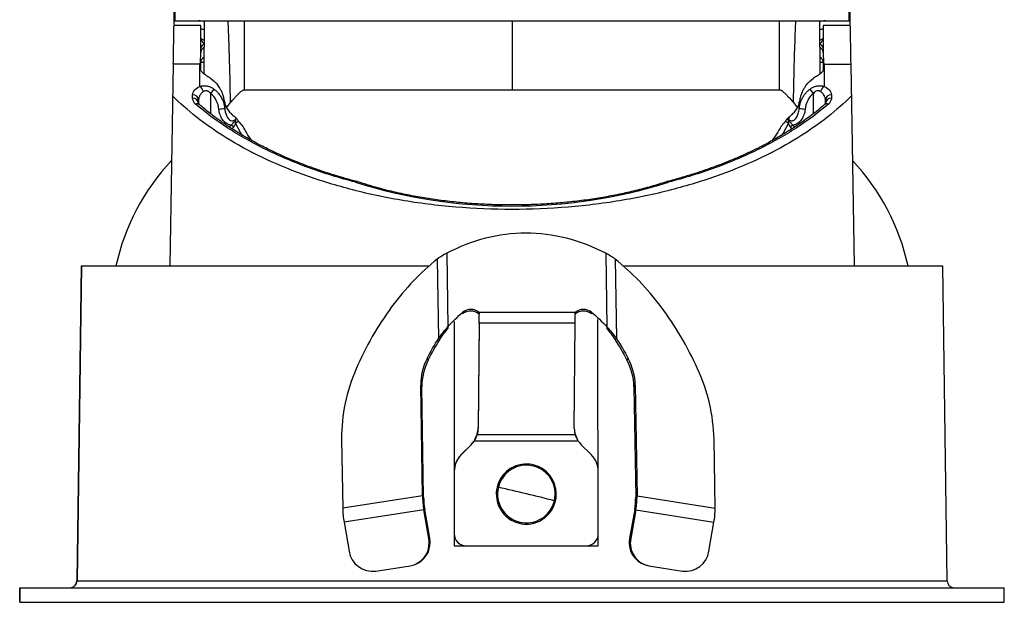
# Paper-space layout '_Izquierda' of a CAD drawing. Header units: millimetres. Extents: x -41 to 41, y -37.2 to 55.1.
# Tile 1 of 2: x -41 to 41, y -37.2 to 11.3. Entities that reach past the tile are written whole.
import ezdxf

# ---------------------------------------------------------------- set-up
doc = ezdxf.new("R2010")
doc.units = ezdxf.units.MM

psp = doc.layouts.new('_Izquierda')

# ---------------------------------------------------------------- linework, layer by layer
at = {"color": 7, "linetype": 'Continuous', "lineweight": 25}
for p, q in [((-28.149, 11.206), (-27.397, 54.314)), ((27.397, 54.314), (28.149, 11.206)), ((-25.905, 10.806), (-28.152, 10.806)), ((-28.079, 11.206), (28.079, 11.206)), ((-25.626, 11.206), (-25.665, 6.788)), ((-22.283, 5.467), (-22.283, 11.206)), ((0, 11.206), (0, 5.467)), ((22.283, 5.467), (22.283, 11.206)), ((25.665, 6.788), (25.626, 11.206)), ((28.152, 10.806), (25.905, 10.806)), ((-28.207, 7.604), (-28.499, -9.161)), ((-26.002, 7.604), (-28.207, 7.604)), ((-26.002, 5.734), (-26.002, 7.604)), ((-25.931, 7.721), (-25.936, 7.214)), ((25.936, 7.214), (25.931, 7.721)), ((26.002, 7.604), (26.002, 5.734)), ((26.002, 7.604), (28.207, 7.604)), ((28.207, 7.604), (28.499, -9.161)), ((-26.6, 4.748), (-26.6, 5.038)), ((-24.818, 5.51), (-25.1, 5.157)), ((-25.1, 5.157), (-25.1, 3.468)), ((-22.283, 5.467), (22.283, 5.467)), ((25.1, 5.157), (24.818, 5.51)), ((25.1, 3.473), (25.1, 5.157)), ((26.6, 5.038), (26.6, 4.748)), ((-28.254, 4.906), (-28.265, 4.906)), ((-26.024, 4.22), (-26.108, 4.394)), ((-26.1, 4.605), (-26.1, 4.315)), ((-23.765, 3.964), (-23.44, 4.388)), ((23.44, 4.388), (23.765, 3.964)), ((26.108, 4.394), (26.024, 4.22)), ((26.1, 4.315), (26.1, 4.605)), ((28.265, 4.906), (28.254, 4.906)), ((-28.281, 3.347), (-28.297, 3.347)), ((28.302, 3.338), (28.281, 3.338)), ((-28.29, 2.848), (-28.315, 2.848)), ((-28.29, 2.865), (-28.308, 2.865)), ((-28.285, 3.146), (-28.306, 3.146)), ((-28.297, 2.526), (-28.295, 2.526)), ((-23.516, 2.34), (-23.4, 2.517)), ((23.071, 3.186), (23.03, 3.002)), ((23.4, 2.517), (23.514, 2.343)), ((28.311, 3.09), (28.286, 3.09)), ((28.31, 2.905), (28.289, 2.905)), ((28.307, 2.863), (28.29, 2.863)), ((-23.181, 2.374), (-23.296, 2.199)), ((23.296, 2.199), (23.181, 2.374)), ((28.325, 1.8), (28.308, 1.8)), ((-28.326, 0.885), (-28.324, 0.885)), ((-28.321, 1.178), (-28.319, 1.178)), ((-28.318, 1.366), (-28.316, 1.366)), ((28.316, 1.37), (28.318, 1.37)), ((28.32, 1.128), (28.322, 1.128)), ((-5.439, -8.152), (-5.341, -14.266)), ((7.804, -8.152), (7.901, -14.266)), ((-6.222, -8.634), (-6.117, -15.229)), ((8.592, -8.634), (8.698, -15.229)), ((-35.876, -9.194), (-36.242, -35.403)), ((-35.856, -9.194), (-36.222, -35.403)), ((-35.876, -9.194), (-6.867, -9.194)), ((9.23, -9.194), (35.876, -9.194)), ((36.242, -35.403), (35.876, -9.194)), ((-4.114, -13.191), (-4.105, -13.061)), ((-2.737, -13.074), (-2.746, -13.205)), ((5.259, -13.074), (-2.737, -13.074)), ((6.626, -13.061), (6.617, -13.191)), ((-2.744, -13.885), (-2.817, -22.65)), ((-2.734, -13.959), (-2.744, -13.885)), ((-5.341, -14.266), (-5.35, -14.397)), ((-2.734, -13.959), (-2.807, -22.724)), ((5.262, -13.959), (-2.734, -13.959)), ((5.188, -22.724), (5.262, -13.959)), ((7.857, -14.361), (7.892, -14.397)), ((7.901, -14.266), (7.892, -14.397)), ((-6.117, -15.229), (-6.023, -15.352)), ((8.698, -15.229), (8.587, -15.352)), ((-7.071, -16.909), (-6.976, -17.032)), ((9.568, -17.032), (9.679, -16.909)), ((-7.454, -28.33), (-7.601, -19.127)), ((-7.507, -19.25), (-7.601, -19.127)), ((-7.36, -28.453), (-7.507, -19.25)), ((10.265, -19.127), (10.154, -19.25)), ((10.154, -19.25), (10.301, -28.453)), ((10.265, -19.127), (10.412, -28.33)), ((-2.817, -22.65), (-2.807, -22.724)), ((-14.192, -23.617), (-14.1, -29.372)), ((-3.16, -23.777), (-3.15, -23.772)), ((5.518, -23.772), (-3.15, -23.772)), ((-2.897, -23.18), (-2.888, -23.254)), ((5.26, -23.254), (-2.888, -23.254)), ((5.26, -23.254), (5.251, -23.18)), ((5.419, -23.571), (5.251, -23.18)), ((5.438, -23.611), (5.419, -23.569)), ((16.915, -29.372), (16.823, -23.617)), ((-3.409, -24.081), (-4.236, -24.909)), ((-3.399, -24.077), (-4.227, -24.905)), ((-3.399, -24.077), (-3.409, -24.081)), ((6.596, -24.905), (5.768, -24.077)), ((-4.236, -24.909), (-4.227, -24.905)), ((0.218, -25.885), (0.212, -25.888)), ((-4.811, -26.319), (-4.821, -26.323)), ((-4.821, -26.323), (-4.819, -30.235)), ((-4.811, -26.319), (-4.809, -31.49)), ((7.185, -31.49), (7.182, -26.319)), ((-7.454, -28.33), (-14.1, -29.372)), ((-7.36, -28.453), (-7.454, -28.33)), ((10.301, -28.453), (10.412, -28.33)), ((10.412, -28.33), (16.915, -29.372)), ((-7.341, -29.492), (-13.987, -30.534)), ((-7.262, -29.463), (-7.341, -29.492)), ((-6.928, -31.89), (-7.341, -29.492)), ((-6.849, -31.861), (-7.262, -29.463)), ((10.217, -29.463), (9.796, -31.861)), ((10.315, -29.492), (9.895, -31.89)), ((10.217, -29.463), (10.315, -29.492)), ((10.315, -29.492), (16.818, -30.534)), ((-4.819, -30.233), (-4.821, -32.494)), ((-13.987, -30.534), (-13.574, -32.932)), ((0.607, -30.622), (0.613, -30.619)), ((2.16, -30.493), (2.166, -30.49)), ((16.398, -32.932), (16.818, -30.534)), ((-6.928, -31.89), (-6.849, -31.861)), ((-4.819, -31.494), (-4.809, -31.49)), ((7.178, -32.494), (7.176, -31.535)), ((9.796, -31.861), (9.895, -31.89)), ((-6.82, -32.151), (-6.899, -32.179)), ((-4.821, -32.494), (7.178, -32.494)), ((-3.809, -32.49), (-3.819, -32.494)), ((-3.809, -32.49), (6.186, -32.49)), ((6.176, -32.494), (6.186, -32.49)), ((6.565, -32.415), (6.575, -32.411)), ((-11.336, -34.603), (-8.488, -34.156)), ((-8.145, -34.068), (-8.066, -34.039)), ((11.092, -34.078), (11.19, -34.107)), ((11.408, -34.156), (14.195, -34.603)), ((-41, -35.994), (-41, -37.194)), ((-41, -35.994), (41, -35.994)), ((-40.978, -37.194), (-40.978, -35.994)), ((-36.242, -35.403), (36.242, -35.403)), ((41, -37.194), (41, -35.994)), ((-41, -37.194), (41, -37.194))]:
    psp.add_line(p, q, dxfattribs=at)
at = {"color": 7, "linetype": 'Continuous', "lineweight": 25, "flags": 128}
for points in [[(-27.325, 54.314), (-27.581, 39.657), (-27.747, 30.174), (-27.913, 20.69), (-28.079, 11.206)], [(28.079, 11.206), (27.823, 25.863), (27.657, 35.347), (27.491, 44.831), (27.325, 54.314)], [(-22.42, 1.622), (-22.602, 1.907), (-23.016, 2.682)], [(23.016, 2.682), (22.602, 1.907), (22.425, 1.628)], [(-4.808, -13.834), (-4.814, -22.242), (-4.817, -26.186)], [(7.168, -26.247), (7.156, -19.446), (7.147, -13.662)]]:
    psp.add_lwpolyline(points, dxfattribs=at)
at = {"color": 7, "linetype": 'Continuous', "lineweight": 25}
for centre, radius, start, end in [((-25.56, 8.886), 0.364, 103.26744, 172.87561), ((25.56, 8.886), 0.364, 7.12439, 76.73256), ((-25.436, 8.531), 0.489, 115.45437, 179.1991), ((25.436, 8.531), 0.489, 0.8009, 64.54563), ((-25.461, 7.717), 0.47, 114.03297, 178.63441), ((-25.73, 4.353), 3.381, 88.75133, 93.41119), ((25.461, 7.717), 0.47, 1.36559, 65.96703), ((25.73, 4.353), 3.381, 86.58881, 91.24867), ((-26.569, 4.569), 0.47, 4.40195, 93.81126), ((-26.412, 5.127), 0.733, 14.02025, 55.94406), ((26.412, 5.127), 0.733, 124.05594, 165.97975), ((26.569, 4.569), 0.47, 86.18874, 175.59805), ((-26.569, 4.279), 0.47, 4.40195, 93.81126), ((-26.236, 3.95), 0.343, 51.8108, 109.39523), ((26.236, 3.951), 0.343, 70.6017, 128.25642), ((26.569, 4.279), 0.47, 86.18874, 175.59805), ((-22.769, -12.334), 16.243, 94.04321, 95.803), ((22.769, -12.334), 16.243, 84.197, 85.95679), ((-10.395, 22.125), 23.528, 236.44474, 237.08145), ((-22.76, 2.448), 0.347, 86.4701, 137.58151), ((22.76, 2.448), 0.347, 42.41849, 93.5299), ((22.827, 2.589), 0.422, 64.19623, 81.10143), ((22.844, 2.672), 0.379, 60.67788, 78.28931), ((10.395, 22.125), 23.528, 302.91855, 303.55526), ((-15, -13.094), 18.4, 136.50274, 167.76173), ((15, -13.094), 18.4, 12.23703, 43.49849), ((-12.916, -2.324), 0.14, 83.46442, 141.1902), ((-12.909, -2.356), 0.166, 75.50831, 134.07674), ((0, 39.5), 43.721, 252.66797, 287.33203), ((-13.025, -2.669), 0.5, 71.68988, 75.41598), ((13.025, -2.669), 0.5, 104.58402, 108.31012), ((12.909, -2.356), 0.166, 45.93085, 104.41865), ((12.92, -2.315), 0.131, 36.80903, 98.53319), ((-3.438, -14.031), 1.078, 50.04042, 128.83029), ((-3.429, -13.9), 1.078, 50.04042, 128.83029), ((-40.143, -13.642), 37.41, 359.51459, 0.86961), ((5.942, -14.03), 1.077, 51.14743, 129.98222), ((5.951, -13.9), 1.077, 51.14743, 129.98222), ((-32.147, -13.642), 37.41, 359.51459, 0.86961), ((-31.519, -13.642), 28.777, 359.51459, 0.86961), ((-2.835, -19.095), 4.767, 152.70247, 180.38428), ((-2.74, -19.218), 4.767, 152.70247, 180.38428), ((5.178, -19.379), 4.978, 1.48922, 28.13797), ((5.289, -19.257), 4.978, 1.48922, 28.13797), ((-0.087, -23.493), 14.105, 156.08551, 180.5038), ((2.116, -23.967), 14.712, 1.36423, 24.89149), ((-4.708, -22.634), 1.891, 343.20181, 359.50439), ((-4.699, -22.707), 1.891, 343.20181, 359.50439), ((7.067, -22.739), 1.878, 179.51969, 195.89873), ((7.057, -22.666), 1.879, 187.43288, 195.89807), ((-4.822, -22.669), 1.998, 315.02632, 326.32448), ((-4.813, -22.664), 1.998, 315.02632, 326.32448), ((7.183, -22.662), 2.001, 213.7122, 225.00018), ((-2.822, -26.322), 1.999, 135.03141, 180.03181), ((-2.812, -26.318), 1.999, 135.03141, 180.03181), ((5.181, -26.32), 2.001, 0.02738, 44.99957), ((1.188, -28.19), 2.5, 112.96604, 256.55751), ((1.193, -28.188), 2.499, 76.59431, 256.58308), ((1.197, -28.183), 2.397, 76.55299, 166.60019), ((1.192, -28.188), 2.499, 256.59431, 76.58308), ((1.197, -25.7), 0.578, 344.75265, 354.35607), ((1.196, -28.186), 2.401, 346.58924, 76.54206), ((1.2, -28.184), 2.401, 166.58924, 256.54206), ((-46.41, -227.145), 204.59, 76.53785, 77.2148), ((0.222, -28.168), 7.678, 181.21145, 189.92733), ((-0.685, -28.312), 6.677, 181.21145, 189.92733), ((-44.113, -218.094), 195.253, 75.87651, 76.57499), ((4.863, -28.505), 5.439, 349.85929, 0.55123), ((4.158, -28.39), 6.255, 349.85929, 0.55123), ((-6.423, -29.21), 7.678, 181.21145, 189.92733), ((1.199, -28.188), 2.397, 256.55299, 346.60019), ((10.661, -29.432), 6.255, 349.85929, 0.55123), ((1.187, -28.193), 2.497, 256.55046, 292.92944), ((-0.092, -30.361), 0.751, 339.85849, 347.80701), ((-8.966, -32.241), 2.068, 1.70638, 9.77132), ((-8.887, -32.212), 2.068, 1.70638, 9.77132), ((-3.819, -31.494), 1, 180.01811, 269.98266), ((-3.809, -31.49), 1, 180.01811, 269.98266), ((6.185, -31.491), 0.999, 270.00831, 0.04376), ((11.678, -32.249), 1.921, 168.35746, 252.2414), ((11.764, -32.28), 1.91, 168.22264, 259.24238), ((-8.809, -32.271), 1.912, 279.66991, 2.74164), ((-8.74, -32.239), 1.922, 290.53225, 2.63603), ((6.176, -31.495), 0.999, 269.99909, 292.93038), ((-11.602, -32.625), 1.995, 188.84407, 277.66053), ((14.443, -32.642), 1.976, 262.78488, 351.56778), ((-36.842, -35.394), 0.6, 270, 359.2), ((-36.822, -35.394), 0.6, 270.01533, 359.2159), ((36.842, -35.394), 0.6, 180.8, 270)]:
    psp.add_arc(centre, radius, start, end, dxfattribs=at)
for points, knots in [([(-28.207, 7.604), (-28.199, 8.032), (-28.184, 8.903), (-28.167, 9.859), (-28.156, 10.507), (-28.151, 10.814), (-28.151, 10.773), (-28.152, 10.762)], [0, 0, 0, 0, 0.218182, 0.443336, 0.674171, 0.90917, 1, 1, 1, 1]), ([(-28.149, 11.206), (-28.149, 11.191), (-28.15, 11.17), (-28.154, 10.954), (-28.155, 10.883)], [0, 0, 0, 0, 0.6700447, 1, 1, 1, 1]), ([(-25.627, 11.141), (-25.759, 11.159), (-26.036, 11.196), (-26.077, 11.202), (-26.098, 11.206)], [0, 0, 0, 0, 0.479502, 1, 1, 1, 1]), ([(-25.931, 7.721), (-25.928, 8.164), (-25.92, 9.054), (-25.912, 9.991), (-25.907, 10.551), (-25.905, 10.795), (-25.905, 10.783), (-25.905, 10.779)], [0, 0, 0, 0, 0.234668, 0.472278, 0.711099, 0.898474, 1, 1, 1, 1]), ([(-23.44, 4.388), (-23.472, 6.03), (-23.517, 8.303), (-23.617, 10.574), (-23.645, 11.206)], [0, 0, 0, 0, 0.721888, 1, 1, 1, 1]), ([(23.44, 4.388), (23.476, 6.073), (23.525, 8.346), (23.613, 10.618), (23.636, 11.206)], [0, 0, 0, 0, 0.741149, 1, 1, 1, 1]), ([(26.098, 11.206), (26.077, 11.202), (26.036, 11.196), (25.76, 11.159), (25.627, 11.141)], [0, 0, 0, 0, 0.519155, 1, 1, 1, 1]), ([(25.905, 10.784), (25.905, 10.768), (25.905, 10.732), (25.909, 10.281), (25.915, 9.601), (25.922, 8.782), (25.928, 8.073), (25.931, 7.721)], [0, 0, 0, 0, 0.203591, 0.442392, 0.629751, 0.815896, 1, 1, 1, 1]), ([(28.155, 10.873), (28.154, 10.943), (28.15, 11.17), (28.149, 11.191), (28.149, 11.206)], [0, 0, 0, 0, 0.306808, 1, 1, 1, 1]), ([(28.152, 10.768), (28.152, 10.77), (28.151, 10.774), (28.158, 10.416), (28.169, 9.755), (28.185, 8.832), (28.2, 8.009), (28.207, 7.604)], [0, 0, 0, 0, 0.144855, 0.365764, 0.582726, 0.794492, 1, 1, 1, 1]), ([(-25.907, 10.578), (-25.902, 10.567), (-25.892, 10.546), (-25.808, 10.512), (-25.72, 10.487), (-25.648, 10.476), (-25.633, 10.474)], [0, 0, 0, 0, 0.306304, 0.61261, 0.918333, 1, 1, 1, 1]), ([(25.633, 10.474), (25.648, 10.476), (25.72, 10.487), (25.807, 10.512), (25.892, 10.546), (25.902, 10.567), (25.907, 10.578)], [0, 0, 0, 0, 0.080399, 0.386946, 0.692499, 1, 1, 1, 1]), ([(-25.914, 9.767), (-25.909, 9.75), (-25.899, 9.716), (-25.816, 9.663), (-25.728, 9.623), (-25.655, 9.604), (-25.64, 9.6)], [0, 0, 0, 0, 0.3057358, 0.6117581, 0.9175939, 1, 1, 1, 1]), ([(-25.887, 9.694), (-25.87, 9.626), (-25.833, 9.482), (-25.694, 9.328), (-25.621, 9.247)], [0, 0, 0, 0, 0.476923, 1, 1, 1, 1]), ([(25.621, 9.247), (25.694, 9.328), (25.833, 9.482), (25.87, 9.626), (25.887, 9.694)], [0, 0, 0, 0, 0.523077, 1, 1, 1, 1]), ([(25.64, 9.6), (25.655, 9.604), (25.728, 9.623), (25.816, 9.663), (25.899, 9.716), (25.909, 9.75), (25.914, 9.767)], [0, 0, 0, 0, 0.082332, 0.38773, 0.693811, 1, 1, 1, 1]), ([(-25.116, 6.417), (-25.145, 6.435), (-25.201, 6.471), (-25.283, 6.523), (-25.362, 6.573), (-25.464, 6.639), (-25.584, 6.721), (-25.708, 6.817), (-25.809, 6.914), (-25.882, 7.012), (-25.928, 7.113), (-25.933, 7.18), (-25.936, 7.214)], [0, 0, 0, 0, 0.063443, 0.125909, 0.187668, 0.249, 0.374619, 0.498899, 0.623939, 0.748991, 0.874281, 1, 1, 1, 1]), ([(25.936, 7.214), (25.935, 7.197), (25.934, 7.164), (25.923, 7.114), (25.905, 7.064), (25.871, 6.998), (25.811, 6.916), (25.711, 6.819), (25.587, 6.722), (25.443, 6.625), (25.284, 6.524), (25.173, 6.453), (25.116, 6.417)], [0, 0, 0, 0, 0.062577, 0.124709, 0.186743, 0.249031, 0.37396, 0.498929, 0.623272, 0.749006, 0.873057, 1, 1, 1, 1]), ([(-26.002, 5.734), (-25.968, 5.744), (-25.902, 5.764), (-25.798, 5.784), (-25.692, 5.795), (-25.584, 5.796), (-25.475, 5.787), (-25.365, 5.768), (-25.254, 5.739), (-25.143, 5.698), (-25.033, 5.647), (-24.923, 5.585), (-24.854, 5.536), (-24.818, 5.51)], [0, 0, 0, 0, 0.090405, 0.179216, 0.266988, 0.354298, 0.441729, 0.529863, 0.61927, 0.710493, 0.804045, 0.900402, 1, 1, 1, 1]), ([(-23.929, 4.426), (-23.934, 4.463), (-23.946, 4.543), (-23.97, 4.669), (-24.005, 4.819), (-24.054, 4.987), (-24.129, 5.198), (-24.229, 5.421), (-24.352, 5.643), (-24.444, 5.771), (-24.487, 5.831)], [0, 0, 0, 0, 0.07412, 0.157668, 0.250652, 0.375739, 0.501071, 0.690394, 0.856629, 1, 1, 1, 1]), ([(24.487, 5.831), (24.463, 5.798), (24.414, 5.732), (24.345, 5.625), (24.273, 5.5), (24.195, 5.347), (24.12, 5.172), (24.053, 4.985), (24.001, 4.802), (23.958, 4.615), (23.938, 4.489), (23.929, 4.426)], [0, 0, 0, 0, 0.07847, 0.161915, 0.250387, 0.361577, 0.500148, 0.625193, 0.750434, 0.875407, 1, 1, 1, 1]), ([(24.818, 5.51), (24.854, 5.536), (24.923, 5.585), (25.033, 5.647), (25.143, 5.698), (25.254, 5.739), (25.365, 5.768), (25.475, 5.787), (25.584, 5.796), (25.692, 5.795), (25.798, 5.784), (25.902, 5.764), (25.968, 5.744), (26.002, 5.734)], [0, 0, 0, 0, 0.099598, 0.195955, 0.289507, 0.38073, 0.470137, 0.558271, 0.645702, 0.733012, 0.820784, 0.909595, 1, 1, 1, 1]), ([(28.253, 4.937), (27.667, 4.348), (27.006, 3.758), (25.525, 2.594), (24.705, 2.019), (22.899, 0.904), (21.913, 0.363), (19.776, -0.663), (18.626, -1.149), (16.174, -2.043), (14.872, -2.451), (12.141, -3.169), (10.711, -3.479), (7.759, -3.983), (6.237, -4.176), (3.143, -4.436), (1.571, -4.502), (-1.571, -4.502), (-3.143, -4.436), (-6.237, -4.176), (-7.759, -3.983), (-10.711, -3.479), (-12.141, -3.169), (-14.872, -2.451), (-16.174, -2.043), (-18.626, -1.149), (-19.776, -0.663), (-21.913, 0.363), (-22.899, 0.904), (-24.705, 2.019), (-25.525, 2.594), (-27.006, 3.758), (-27.667, 4.348), (-28.253, 4.937)], [0, 0, 0, 0, 0.0625, 0.0625, 0.125, 0.125, 0.1875, 0.1875, 0.25, 0.25, 0.3125, 0.3125, 0.375, 0.375, 0.4375, 0.4375, 0.5, 0.5, 0.5625, 0.5625, 0.625, 0.625, 0.6875, 0.6875, 0.75, 0.75, 0.8125, 0.8125, 0.875, 0.875, 0.9375, 0.9375, 1, 1, 1, 1]), ([(-26.6, 5.038), (-26.6, 5.168), (-26.547, 5.305), (-26.337, 5.549), (-26.18, 5.656), (-26.002, 5.734)], [0, 0, 0, 0, 0.5, 0.5, 1, 1, 1, 1]), ([(-25.701, 5.304), (-25.724, 5.289), (-25.77, 5.256), (-25.833, 5.201), (-25.894, 5.14), (-25.948, 5.071), (-25.999, 4.993), (-26.043, 4.903), (-26.074, 4.811), (-26.095, 4.71), (-26.098, 4.644), (-26.1, 4.605)], [0, 0, 0, 0, 0.084228, 0.174083, 0.269712, 0.371233, 0.478748, 0.601115, 0.739926, 0.848036, 1, 1, 1, 1]), ([(-25.1, 5.157), (-25.123, 5.183), (-25.166, 5.231), (-25.239, 5.291), (-25.313, 5.335), (-25.416, 5.374), (-25.56, 5.38), (-25.652, 5.331), (-25.701, 5.304)], [0, 0, 0, 0, 0.1413317, 0.2699417, 0.3885024, 0.5004088, 0.7339748, 1, 1, 1, 1]), ([(-24.411, 3.826), (-24.435, 4.083), (-24.51, 4.346), (-24.75, 4.812), (-24.916, 5.011), (-25.1, 5.157)], [0, 0, 0, 0, 0.5, 0.5, 1, 1, 1, 1]), ([(-24.818, 5.51), (-24.78, 5.481), (-24.702, 5.42), (-24.591, 5.317), (-24.484, 5.204), (-24.382, 5.079), (-24.286, 4.944), (-24.194, 4.789), (-24.104, 4.608), (-24.021, 4.392), (-23.951, 4.143), (-23.927, 3.963), (-23.914, 3.868)], [0, 0, 0, 0, 0.075552, 0.153647, 0.234323, 0.317614, 0.40355, 0.492159, 0.597753, 0.717579, 0.851657, 1, 1, 1, 1]), ([(-23.44, 4.388), (-23.403, 4.434), (-23.329, 4.522), (-23.221, 4.648), (-23.118, 4.764), (-23.02, 4.872), (-22.927, 4.97), (-22.839, 5.06), (-22.738, 5.159), (-22.627, 5.26), (-22.514, 5.352), (-22.418, 5.418), (-22.339, 5.459), (-22.302, 5.464), (-22.283, 5.467)], [0, 0, 0, 0, 0.078466, 0.154367, 0.22779, 0.298833, 0.367603, 0.434218, 0.498809, 0.605832, 0.708489, 0.807707, 0.90451, 1, 1, 1, 1]), ([(22.283, 5.467), (22.293, 5.466), (22.313, 5.465), (22.349, 5.452), (22.391, 5.432), (22.439, 5.404), (22.491, 5.367), (22.55, 5.323), (22.613, 5.271), (22.682, 5.21), (22.793, 5.107), (22.959, 4.939), (23.19, 4.687), (23.355, 4.491), (23.44, 4.388)], [0, 0, 0, 0, 0.05288, 0.106009, 0.159579, 0.213782, 0.2688, 0.324807, 0.38197, 0.440445, 0.500377, 0.654455, 0.820537, 1, 1, 1, 1]), ([(23.914, 3.868), (23.92, 3.917), (23.931, 4.011), (23.957, 4.148), (23.989, 4.277), (24.026, 4.398), (24.066, 4.51), (24.109, 4.613), (24.154, 4.709), (24.225, 4.844), (24.33, 5.013), (24.481, 5.204), (24.642, 5.371), (24.761, 5.465), (24.818, 5.51)], [0, 0, 0, 0, 0.0759784, 0.1483872, 0.217228, 0.2825026, 0.3442131, 0.4023621, 0.4569528, 0.5079888, 0.6398492, 0.7657349, 0.8857464, 1, 1, 1, 1]), ([(25.1, 5.157), (24.916, 5.011), (24.75, 4.812), (24.51, 4.346), (24.435, 4.083), (24.411, 3.826)], [0, 0, 0, 0, 0.5, 0.5, 1, 1, 1, 1]), ([(25.701, 5.304), (25.681, 5.316), (25.643, 5.339), (25.58, 5.362), (25.517, 5.374), (25.453, 5.375), (25.359, 5.358), (25.228, 5.294), (25.145, 5.205), (25.1, 5.157)], [0, 0, 0, 0, 0.112432, 0.216674, 0.314587, 0.408414, 0.500693, 0.730322, 1, 1, 1, 1]), ([(26.1, 4.605), (26.099, 4.632), (26.098, 4.681), (26.087, 4.748), (26.071, 4.821), (26.043, 4.903), (25.99, 5.009), (25.917, 5.116), (25.818, 5.22), (25.739, 5.277), (25.701, 5.304)], [0, 0, 0, 0, 0.106205, 0.192931, 0.260176, 0.398977, 0.521408, 0.697197, 0.856542, 1, 1, 1, 1]), ([(26.002, 5.734), (26.18, 5.656), (26.337, 5.549), (26.547, 5.305), (26.6, 5.168), (26.6, 5.038)], [0, 0, 0, 0, 0.5, 0.5, 1, 1, 1, 1]), ([(-26.35, 4.274), (-26.434, 4.346), (-26.496, 4.424), (-26.579, 4.584), (-26.6, 4.665), (-26.6, 4.748)], [0, 0, 0, 0, 0.5, 0.5, 1, 1, 1, 1]), ([(-13.025, -2.236), (-14.351, -1.891), (-15.649, -1.49), (-18.147, -0.581), (-19.347, -0.074), (-21.611, 1.032), (-22.676, 1.631), (-24.641, 2.903), (-25.541, 3.576), (-26.35, 4.274)], [0, 0, 0, 0, 0.25, 0.25, 0.5, 0.5, 0.75, 0.75, 1, 1, 1, 1]), ([(-12.901, -2.185), (-13.236, -2.095), (-13.845, -1.933), (-14.642, -1.696), (-15.242, -1.508), (-15.665, -1.369), (-15.972, -1.265), (-16.228, -1.177), (-16.483, -1.087), (-16.847, -0.956), (-17.361, -0.764), (-18.06, -0.489), (-18.87, -0.15), (-19.653, 0.202), (-20.343, 0.533), (-20.884, 0.807), (-21.334, 1.044), (-21.719, 1.254), (-22.094, 1.466), (-22.527, 1.718), (-23.056, 2.04), (-23.69, 2.448), (-24.414, 2.948), (-25.218, 3.544), (-25.743, 3.985), (-26.024, 4.22)], [0, 0, 0, 0, 0.061242, 0.110946, 0.148988, 0.175271, 0.192225, 0.20865, 0.22532, 0.242235, 0.280496, 0.328199, 0.385467, 0.45059, 0.498244, 0.539694, 0.574874, 0.603729, 0.631889, 0.666279, 0.711292, 0.767032, 0.833626, 0.911222, 1, 1, 1, 1]), ([(-23.914, 3.868), (-23.916, 3.962), (-23.921, 4.151), (-23.926, 4.334), (-23.929, 4.426)], [0, 0, 0, 0, 0.494244, 1, 1, 1, 1]), ([(-23.929, 4.426), (-23.923, 4.391), (-23.912, 4.322), (-23.883, 4.219), (-23.846, 4.117), (-23.788, 3.988), (-23.7, 3.837), (-23.581, 3.678), (-23.454, 3.535), (-23.329, 3.413), (-23.205, 3.303), (-23.132, 3.239), (-23.094, 3.206)], [0, 0, 0, 0, 0.060368, 0.121899, 0.185164, 0.250693, 0.372702, 0.500321, 0.621375, 0.749389, 0.868868, 1, 1, 1, 1]), ([(26.024, 4.22), (25.666, 3.923), (25.01, 3.377), (24.012, 2.662), (23.161, 2.104), (22.48, 1.689), (21.929, 1.371), (21.405, 1.081), (20.781, 0.752), (20.011, 0.37), (19.149, -0.028), (18.288, -0.396), (17.509, -0.708), (16.89, -0.94), (16.343, -1.137), (15.765, -1.337), (14.997, -1.587), (14.028, -1.882), (13.297, -2.079), (12.901, -2.185)], [0, 0, 0, 0, 0.11252, 0.206487, 0.282258, 0.340118, 0.380288, 0.418252, 0.466624, 0.526521, 0.593402, 0.655866, 0.709311, 0.75385, 0.780288, 0.81756, 0.866691, 0.927555, 1, 1, 1, 1]), ([(26.35, 4.274), (25.541, 3.576), (24.641, 2.903), (22.676, 1.631), (21.611, 1.032), (19.347, -0.074), (18.147, -0.581), (15.649, -1.49), (14.351, -1.891), (13.025, -2.236)], [0, 0, 0, 0, 0.25, 0.25, 0.5, 0.5, 0.75, 0.75, 1, 1, 1, 1]), ([(23.094, 3.206), (23.119, 3.228), (23.168, 3.271), (23.247, 3.34), (23.342, 3.426), (23.453, 3.535), (23.581, 3.677), (23.699, 3.836), (23.793, 3.998), (23.86, 4.149), (23.905, 4.286), (23.921, 4.38), (23.929, 4.426)], [0, 0, 0, 0, 0.0882493, 0.1714534, 0.2494581, 0.3778462, 0.4992804, 0.6269851, 0.7491261, 0.8360275, 0.9192155, 1, 1, 1, 1]), ([(23.929, 4.426), (23.926, 4.334), (23.921, 4.151), (23.916, 3.962), (23.914, 3.868)], [0, 0, 0, 0, 0.505756, 1, 1, 1, 1]), ([(26.6, 4.748), (26.6, 4.665), (26.579, 4.582), (26.495, 4.422), (26.434, 4.346), (26.35, 4.274)], [0, 0, 0, 0, 0.5, 0.5, 1, 1, 1, 1]), ([(-23.4, 2.517), (-23.547, 2.535), (-23.689, 2.594), (-23.933, 2.765), (-24.036, 2.875), (-24.204, 3.118), (-24.27, 3.253), (-24.366, 3.533), (-24.397, 3.677), (-24.411, 3.826)], [0, 0, 0, 0, 0.25, 0.25, 0.5, 0.5, 0.75, 0.75, 1, 1, 1, 1]), ([(-23.914, 3.868), (-23.911, 3.832), (-23.903, 3.752), (-23.88, 3.62), (-23.842, 3.47), (-23.793, 3.336), (-23.736, 3.215), (-23.662, 3.092), (-23.543, 2.954), (-23.382, 2.871), (-23.24, 2.875), (-23.143, 2.912), (-23.057, 2.972), (-23.011, 3.023), (-22.986, 3.05)], [0, 0, 0, 0, 0.0684434, 0.1516154, 0.2501053, 0.3594689, 0.4170431, 0.5003245, 0.6251332, 0.7496393, 0.810245, 0.8747452, 0.9321872, 1, 1, 1, 1]), ([(23.03, 3.002), (23.047, 2.986), (23.081, 2.954), (23.138, 2.918), (23.207, 2.886), (23.295, 2.869), (23.395, 2.884), (23.486, 2.926), (23.591, 3.007), (23.694, 3.137), (23.784, 3.309), (23.85, 3.495), (23.894, 3.682), (23.908, 3.81), (23.914, 3.868)], [0, 0, 0, 0, 0.046046, 0.087916, 0.125892, 0.188828, 0.251431, 0.309741, 0.376434, 0.500926, 0.62568, 0.750512, 0.884829, 1, 1, 1, 1]), ([(24.411, 3.826), (24.397, 3.677), (24.366, 3.533), (24.27, 3.253), (24.204, 3.118), (24.036, 2.875), (23.933, 2.765), (23.689, 2.594), (23.547, 2.535), (23.4, 2.517)], [0, 0, 0, 0, 0.25, 0.25, 0.5, 0.5, 0.75, 0.75, 1, 1, 1, 1]), ([(-23.4, 2.517), (-23.38, 2.537), (-23.341, 2.576), (-23.287, 2.634), (-23.238, 2.688), (-23.176, 2.759), (-23.096, 2.849), (-23.04, 2.928), (-23.011, 2.969)], [0, 0, 0, 0, 0.137012, 0.265491, 0.386035, 0.499681, 0.738887, 1, 1, 1, 1]), ([(-23.094, 3.206), (-23.072, 3.188), (-23.032, 3.153), (-22.99, 3.13), (-22.969, 3.118)], [0, 0, 0, 0, 0.527965, 1, 1, 1, 1]), ([(-23.016, 2.682), (-23.016, 2.692), (-23.016, 2.715), (-23.014, 2.762), (-23.01, 2.849), (-23.011, 2.921), (-23.011, 2.969)], [0, 0, 0, 0, 0.112814, 0.250134, 0.500114, 1, 1, 1, 1]), ([(-23.011, 2.969), (-23.007, 2.983), (-22.998, 3.01), (-22.99, 3.036), (-22.986, 3.05)], [0, 0, 0, 0, 0.485485, 1, 1, 1, 1]), ([(-22.986, 3.05), (-22.983, 3.06), (-22.976, 3.084), (-22.972, 3.106), (-22.969, 3.118)], [0, 0, 0, 0, 0.451677, 1, 1, 1, 1]), ([(-22.969, 3.118), (-22.953, 3.095), (-22.915, 3.04), (-22.854, 2.95), (-22.795, 2.862), (-22.754, 2.813), (-22.738, 2.794)], [0, 0, 0, 0, 0.216768, 0.499867, 0.811707, 1, 1, 1, 1]), ([(-22.738, 2.794), (-22.644, 2.689), (-22.502, 2.531), (-22.362, 2.331), (-22.32, 2.245), (-22.315, 2.235)], [0, 0, 0, 0, 0.63859, 0.958076, 1, 1, 1, 1]), ([(22.33, 2.246), (22.372, 2.321), (22.493, 2.54), (22.641, 2.693), (22.738, 2.794)], [0, 0, 0, 0, 0.3418433, 1, 1, 1, 1]), ([(22.738, 2.794), (22.746, 2.802), (22.762, 2.82), (22.788, 2.855), (22.82, 2.899), (22.855, 2.951), (22.88, 2.988), (22.892, 3.006)], [0, 0, 0, 0, 0.1299255, 0.2965259, 0.5001958, 0.7493071, 1, 1, 1, 1]), ([(22.921, 3.043), (22.947, 3.07), (22.996, 3.121), (23.047, 3.165), (23.071, 3.186)], [0, 0, 0, 0, 0.52996, 1, 1, 1, 1]), ([(23.011, 2.969), (23.011, 2.921), (23.01, 2.849), (23.014, 2.762), (23.016, 2.715), (23.016, 2.692), (23.016, 2.682)], [0, 0, 0, 0, 0.499995, 0.75002, 0.886853, 1, 1, 1, 1]), ([(23.011, 2.969), (23.03, 2.941), (23.068, 2.887), (23.13, 2.811), (23.202, 2.729), (23.289, 2.63), (23.361, 2.556), (23.4, 2.517)], [0, 0, 0, 0, 0.1777895, 0.3430663, 0.5005424, 0.7342829, 1, 1, 1, 1]), ([(-21.65, 1.218), (-21.806, 1.429), (-22.054, 1.766), (-22.237, 2.111), (-22.305, 2.24)], [0, 0, 0, 0, 0.627524, 1, 1, 1, 1]), ([(22.32, 2.252), (22.198, 2.034), (22.001, 1.683), (21.736, 1.34), (21.636, 1.21)], [0, 0, 0, 0, 0.620398, 1, 1, 1, 1]), ([(12.868, -2.195), (12.652, -2.265), (12.024, -2.468), (10.947, -2.774), (9.625, -3.1), (8.262, -3.382), (6.866, -3.621), (5.441, -3.816), (3.993, -3.965), (2.529, -4.068), (1.055, -4.125), (-0.424, -4.135), (-1.902, -4.098), (-3.371, -4.015), (-4.827, -3.885), (-6.263, -3.71), (-7.672, -3.489), (-9.051, -3.225), (-10.391, -2.917), (-11.669, -2.577), (-12.475, -2.32), (-12.868, -2.195)], [0, 0, 0, 0, 0.02842, 0.082462, 0.136534, 0.19063, 0.244749, 0.298886, 0.353037, 0.4072, 0.461371, 0.515546, 0.569722, 0.623895, 0.678062, 0.732219, 0.786362, 0.840489, 0.894594, 0.948675, 1, 1, 1, 1]), ([(1.156, -6.477), (0.031, -6.477), (-1.102, -6.618), (-3.321, -7.181), (-4.407, -7.604), (-5.439, -8.152)], [0, 0, 0, 0, 0.5, 0.5, 1, 1, 1, 1]), ([(7.804, -8.152), (6.754, -7.604), (5.655, -7.181), (3.418, -6.618), (2.28, -6.477), (1.156, -6.477)], [0, 0, 0, 0, 0.5, 0.5, 1, 1, 1, 1]), ([(-6.222, -8.634), (-6.903, -9.175), (-7.568, -9.781), (-8.843, -11.115), (-9.453, -11.841), (-11.176, -14.171), (-12.176, -15.926), (-12.981, -17.775)], [0, 0, 0, 0, 0.25, 0.25, 0.5, 0.5, 1, 1, 1, 1]), ([(15.461, -17.775), (14.619, -15.926), (13.59, -14.171), (11.839, -11.841), (11.222, -11.115), (9.938, -9.781), (9.272, -9.175), (8.592, -8.634)], [0, 0, 0, 0, 0.5, 0.5, 0.75, 0.75, 1, 1, 1, 1])]:
    psp.add_open_spline(points, degree=3, knots=knots, dxfattribs=at)
for points in [[(-26.002, 7.604), (-25.978, 7.643), (-25.955, 7.682), (-25.931, 7.721)], [(25.931, 7.721), (25.955, 7.682), (25.978, 7.643), (26.002, 7.604)], [(-25.116, 6.417), (-24.883, 6.267), (-24.666, 6.065), (-24.487, 5.831)], [(24.487, 5.831), (24.666, 6.065), (24.883, 6.267), (25.116, 6.417)], [(-23.016, 2.682), (-23.059, 2.579), (-23.115, 2.474), (-23.181, 2.374)], [(22.892, 3.006), (22.901, 3.02), (22.911, 3.032), (22.921, 3.043)], [(23.03, 3.002), (23.024, 2.992), (23.017, 2.981), (23.011, 2.969)], [(23.181, 2.374), (23.115, 2.474), (23.059, 2.578), (23.016, 2.682)], [(23.071, 3.186), (23.078, 3.193), (23.086, 3.199), (23.094, 3.206)], [(-5.439, -8.152), (-5.704, -8.292), (-5.971, -8.453), (-6.222, -8.634)], [(8.592, -8.634), (8.341, -8.453), (8.073, -8.292), (7.804, -8.152)], [(-5.341, -14.266), (-4.947, -13.823), (-4.533, -13.42), (-4.105, -13.061)], [(6.626, -13.061), (7.066, -13.42), (7.493, -13.823), (7.901, -14.266)], [(-6.117, -15.229), (-5.868, -14.889), (-5.604, -14.567), (-5.341, -14.266)], [(-6.023, -15.352), (-5.807, -15.017), (-5.578, -14.698), (-5.35, -14.397)], [(7.892, -14.397), (8.13, -14.698), (8.366, -15.017), (8.587, -15.352)], [(7.901, -14.266), (8.173, -14.567), (8.444, -14.889), (8.698, -15.229)], [(-7.071, -16.909), (-6.773, -16.32), (-6.454, -15.758), (-6.117, -15.229)], [(-6.976, -17.032), (-6.679, -16.443), (-6.36, -15.881), (-6.023, -15.352)], [(8.587, -15.352), (8.931, -15.881), (9.259, -16.443), (9.568, -17.032)], [(8.698, -15.229), (9.042, -15.758), (9.37, -16.32), (9.679, -16.909)], [(-2.897, -23.18), (-2.986, -23.375), (-3.073, -23.576), (-3.16, -23.777)], [(-2.888, -23.254), (-2.976, -23.423), (-3.063, -23.598), (-3.15, -23.772)], [(5.518, -23.772), (5.431, -23.598), (5.345, -23.423), (5.26, -23.254)]]:
    psp.add_open_spline(points, degree=3, dxfattribs=at)

doc.saveas('drawing.dxf')
